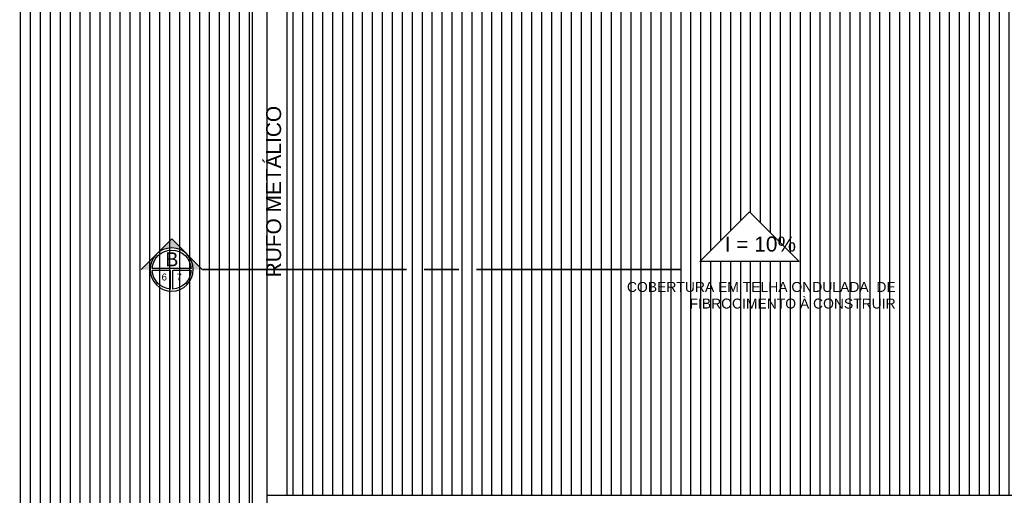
# Model space of a CAD drawing. Header units: inches. Extents: x -35 to 144, y -65 to -22.
# Tile 20 of 47: x 40.13 to 50.02, y -49.16 to -44.38. Entities that reach past the tile are written whole.
import ezdxf
from ezdxf.enums import TextEntityAlignment as Align

# ---------------------------------------------------------------- set-up
doc = ezdxf.new("R2010")
doc.units = ezdxf.units.IN
doc.header["$MEASUREMENT"] = 0
for name, color, linetype in [('AR-DUTO VENTILAÇÃO', 11, 'Continuous'), ('HTC-PIS', 8, 'Continuous'), ('SMB-GER', 9, 'Continuous'), ('TXT-ESP', 7, 'Continuous'), ('VIS-V05', 8, 'Continuous')]:
    doc.layers.add(name, color=color, linetype=linetype)
doc.layers.add('VIS-V03', color=8, linetype='Continuous', lineweight=25)
doc.styles.add('ARIAL', font='arial.ttf')
doc.styles.add('Griffe', font='arial.ttf')
doc.styles.add('Texto Especificacao 1-100', font='arial.ttf', dxfattribs={"height": 0.15})

# ---------------------------------------------------------------- blocks, each defined once
blk = doc.blocks.new('Corte dir-cima')
h = blk.add_hatch(color=256)
h.dxf.hatch_style = 1
h.paths.add_polyline_path([(8.189, 0.439), (7.75, 0.879), (7.311, 0.439, -0.414214)])
h = blk.add_hatch(color=256)
h.dxf.hatch_style = 1
h.paths.add_polyline_path([(7.311, 0.439, 0.198912), (7.129, 0), (6.871, 0)])
h = blk.add_hatch(color=256)
h.dxf.hatch_style = 1
h.paths.add_polyline_path([(8.189, 0.439), (8.629, 0), (8.371, 0, 0.198912)])
for p, q in [((6.871, 0), (7.75, 0.879)), ((8.629, 0), (7.75, 0.879)), ((7.192, 0.031), (8.308, 0.031)), ((7.129, -0.031), (7.129, -0.031)), ((7.192, -0.031), (7.719, -0.031)), ((7.719, -0.559), (7.719, -0.031)), ((7.781, -0.031), (8.308, -0.031)), ((7.781, -0.559), (7.781, -0.031))]:
    blk.add_line(p, q)
at = {"const_width": 0.05}
for points in [[(-6.871, 0), (-1, 0)], [(-0.5, 0), (0.5, 0)], [(1, 0), (6.871, 0)]]:
    blk.add_lwpolyline(points, dxfattribs=at)
blk.add_circle((7.75, 0), 0.621)
for start, end in [(3.1847, 176.8153), (183.1847, 266.8153), (273.1847, 356.8153)]:
    blk.add_arc((7.75, 0), 0.559, start, end)
at = {"style": 'Griffe'}
for tag, height, p in [('A', 0.4, (7.75, 0.295)), ('B', 0.2, (7.537, -0.213)), ('C', 0.2, (7.963, -0.213))]:
    blk.add_attdef(tag, text='', height=height, dxfattribs=at).set_placement(p, align=Align.MIDDLE_CENTER)
blk = doc.blocks.new('A$C0F897B25')
at = {"layer": 'HTC-PIS'}
h = blk.add_hatch(dxfattribs=at)
h.set_pattern_fill('_USER', color=256, scale=0.1, angle=90, pattern_type=0)
h.set_pattern_definition([(90, (-139.06309, -92.78684), (-0.1, 6e-18), [])])
h.paths.add_polyline_path([(0.6, 13.7482), (0.6, 16.7482), (-2.4312, 16.7519), (-2.4312, 7.7519), (0.6, 7.7482)])
h.paths.add_polyline_path([(10.75, 16.7482), (0.6, 16.7482), (0.6, 13.7482), (10.75, 13.7482)])
h.paths.add_polyline_path([(5.1009, 14.7543), (5.6009, 15.2543), (6.1009, 14.7543)], flags=16)
h.paths.add_polyline_path([(13.25, 13.7482), (10.75, 13.7482), (10.75, 7.7482), (13.25, 7.7482)], flags=17)
h.paths.add_polyline_path([(15.25, 16.7482), (10.75, 16.7482), (10.75, 13.7482), (13.25, 13.7482), (13.25, 7.7482), (13.4, 7.7482), (15.25, 7.7482)])
h.paths.add_polyline_path([(15.25, 26.5982), (10.75, 26.5982), (10.75, 17.9482), (15.25, 17.9482)])
h.paths.add_polyline_path([(10.75, 26.5982), (0.6, 26.5982), (0.6, 17.9482), (10.75, 17.9482)])
h.paths.add_polyline_path([(5.6009, 22.3116), (5.1009, 22.8116), (6.1009, 22.8116)], flags=16)
h.paths.add_polyline_path([(0.6, 26.5982), (-2.4312, 26.5982), (-2.4312, 17.9482), (0.6, 17.9482)])
h.paths.add_polyline_path([(0.6724, 13.7945), (0.6724, 16.7577), (0.3632, 16.7577), (0.3632, 13.7945)])
h.paths.add_polyline_path([(4.5289, 14.3782), (6.8163, 14.3782), (6.8163, 14.6873), (4.5289, 14.6873)], flags=16)
h.paths.add_polyline_path([(10.8323, 13.7945), (10.8323, 16.7577), (10.5232, 16.7577), (10.5232, 13.7945)])
h.paths.add_polyline_path([(13.3059, 8.9458), (13.3059, 11.909), (12.9968, 11.909), (12.9968, 8.9458)], flags=16)
h.paths.add_polyline_path([(11.0762, 22.1316), (11.0762, 22.4147), (10.8701, 22.4147), (10.8701, 22.1316)], flags=16)
h.paths.add_polyline_path([(10.8323, 21.2447), (10.8323, 24.2079), (10.5232, 24.2079), (10.5232, 21.2447)])
h.paths.add_polyline_path([(4.5289, 22.8311), (6.8163, 22.8311), (6.8163, 23.1402), (4.5289, 23.1402)], flags=16)
h.paths.add_polyline_path([(0.6809, 20.9107), (0.6809, 23.8739), (0.3718, 23.8739), (0.3718, 20.9107)])
h = blk.add_hatch(dxfattribs=at)
h.set_pattern_fill('_USER', color=256, scale=0.1, angle=90, pattern_type=0)
h.set_pattern_definition([(90, (-46.52535, 103.27761), (-0.1, 6e-18), [])])
h.paths.add_polyline_path([(10.4, 13.2482), (0.95, 13.2482), (0.95, 7.9482), (10.4, 7.9482)])
h.paths.add_polyline_path([(6.1009, 10.2982), (5.1009, 10.2982), (5.6009, 10.7982)], flags=16)
h.paths.add_polyline_path([(5.3553, 10.3305), (5.8829, 10.3305), (5.8829, 10.5365), (5.3553, 10.5365)], flags=8)
at = {"layer": 'TXT-ESP'}
blk.add_lwpolyline([(5.1009, 10.2982), (5.6009, 10.7982), (6.1009, 10.2982)], close=True, dxfattribs=at)
at = {"layer": 'VIS-V03'}
for p, q in [((0.6, 13.7482), (0.6, 7.7482)), ((0.75, 13.5982), (0.75, 7.7482))]:
    blk.add_line(p, q, dxfattribs=at)
at = {"layer": 'VIS-V05'}
for p, q in [((0.95, 13.2482), (0.95, 7.9482)), ((0.75, 7.9482), (10.6, 7.9482))]:
    blk.add_line(p, q, dxfattribs=at)
at = {"layer": 'SMB-GER'}
ref = blk.add_blockref('Corte dir-cima', (2.505, 10.2166), dxfattribs=dict(at, xscale=-0.35, yscale=0.35, zscale=0.35))
ref.add_attrib('A', 'B', dxfattribs={"layer": '0', "height": 0.14, "style": 'Griffe'}).set_placement((-0.2055, 10.3199), align=Align.MIDDLE_CENTER)
ref.add_attrib('B', '7', dxfattribs={"layer": '0', "height": 0.07, "style": 'Griffe'}).set_placement((-0.1329, 10.1419), align=Align.MIDDLE_CENTER)
ref.add_attrib('C', '6', dxfattribs={"layer": '0', "height": 0.07, "style": 'Griffe'}).set_placement((-0.2822, 10.1419), align=Align.MIDDLE_CENTER)
at = {"layer": 'TXT-ESP', "insert": (0.7418, 10.1387), "char_height": 0.15, "width": 2.974864, "attachment_point": 1, "rotation": 90, "style": 'Texto Especificacao 1-100'}
blk.add_mtext('RUFO METÁLICO', dxfattribs=at)
at = {"layer": 'TXT-ESP', "width": 2.974864}
for s, insert, char_height, attachment_point, style in [('I = 10%', (5.3509, 10.5482), 0.15, 1, 'Texto Especificacao 1-100'), ('COBERTURA EM TELHA ONDULADA  DE\\PFIBROCIMENTO À CONSTRUIR ', (7.0693, 10.0917), 0.1, 3, 'ARIAL')]:
    blk.add_mtext(s, dxfattribs=dict(at, insert=insert, char_height=char_height, attachment_point=attachment_point, style=style))

msp = doc.modelspace()

# ---------------------------------------------------------------- block references
at = {"layer": 'AR-DUTO VENTILAÇÃO', "ltscale": 0.01}
msp.add_blockref('A$C0F897B25', (41.863, -57.1108), dxfattribs=at)

doc.saveas('drawing.dxf')
